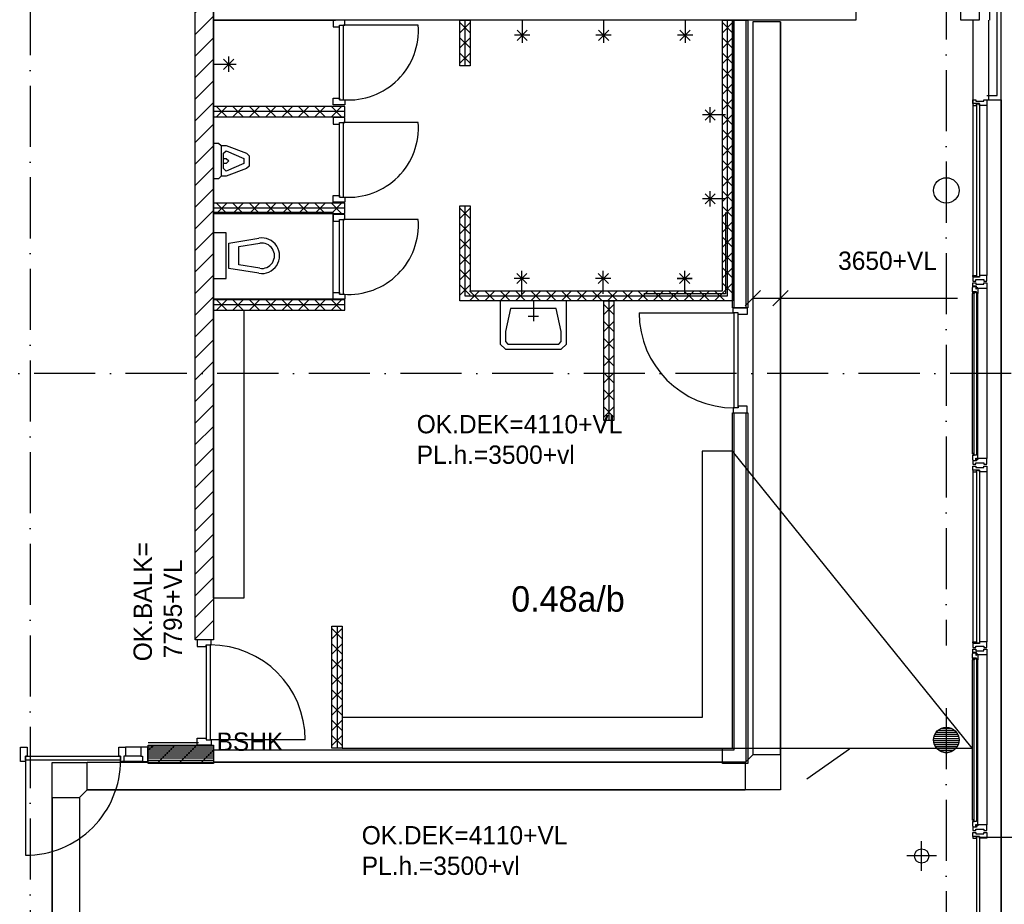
# Model space of a CAD drawing. Header units: millimetres. Extents: x -6587 to 170951, y 244 to 951952.
# Tile 63 of 102: x 74721 to 84394, y 932813 to 941505. Entities that reach past the tile are written whole.
import ezdxf
from ezdxf.enums import TextEntityAlignment as Align

# ---------------------------------------------------------------- set-up
doc = ezdxf.new("R2010")
doc.units = ezdxf.units.MM
doc.header["$LTSCALE"] = 100
doc.header["$PDMODE"] = 1
doc.linetypes.add('DASHDOT', pattern=[9, 6, -1.5, 0, -1.5])
for name, color, linetype in [('AL$7----_STRAMIEN', 1, 'DASHDOT'), ('ALXA7---_KALKZVUIL', 1, 'CONTINUOUS'), ('BOUW', 8, 'CONTINUOUS'), ('KABELGOOT', 8, 'CONTINUOUS')]:
    doc.layers.add(name, color=color, linetype=linetype)
doc.styles.add('BURO-018', font='BUROFONT.shx', dxfattribs={"height": 180})
doc.styles.add('BURO-025', font='BUROFONT.shx', dxfattribs={"height": 250})
doc.styles.get("Standard").update_dxf_attribs({"font": 'iso.shx'})
pattern_1 = [(45, (50105.92, 871110.6), (-106.06602, 106.06602), [])]
pattern_2 = [(45, (50105.92, 871110.6), (-106.06602, 106.06602), [])]
pattern_3 = [(180, (234123.774, 900883.259), (0, 20), [])]

# ---------------------------------------------------------------- blocks, each defined once
blk = doc.blocks.new('*U45')
at = {"layer": 'ALXA7---_KALKZVUIL', "color": 0}
for p, q in [((27782.7, 64174.6), (27682.7, 64274.6)), ((27782.7, 64274.6), (27682.7, 64174.6)), ((27782.7, 64024.6), (27682.7, 64124.6)), ((27782.7, 64124.6), (27682.7, 64024.6)), ((27782.7, 63874.6), (27682.7, 63974.6)), ((27782.7, 63974.6), (27682.7, 63874.6)), ((27782.7, 63724.6), (27682.7, 63824.6)), ((27782.7, 63824.6), (27682.7, 63724.6)), ((27782.7, 63574.6), (27682.7, 63674.6)), ((27782.7, 63674.6), (27682.7, 63574.6)), ((27782.7, 63424.6), (27682.7, 63524.6)), ((27782.7, 63524.6), (27682.7, 63424.6)), ((27782.7, 63274.6), (27682.7, 63374.6)), ((27782.7, 63374.6), (27682.7, 63274.6)), ((27782.7, 63124.6), (27682.7, 63224.6)), ((27782.7, 63224.6), (27682.7, 63124.6))]:
    blk.add_line(p, q, dxfattribs=at)

msp = doc.modelspace()

# ---------------------------------------------------------------- hatches: boundary and pattern name
at = {"layer": 'BOUW'}
h = msp.add_hatch(dxfattribs=at)
h.set_pattern_fill('PREFBET', color=256, style=0)
h.set_pattern_definition(pattern_1)
h.paths.add_polyline_path([(76623.6, 945559.5), (76623.6, 935411.7), (76443.6, 935411.7), (76443.6, 945559.5)])
h = msp.add_hatch(dxfattribs=at)
h.set_pattern_fill('PREFBET', color=256, style=0)
h.set_pattern_definition(pattern_2)
h.paths.add_polyline_path([(76623.6, 945559.5), (76623.6, 935411.7), (76443.6, 935411.7), (76443.6, 945559.5)])
h = msp.add_hatch(dxfattribs=at)
h.set_pattern_fill('GEWPBET', color=256, scale=100, style=0)
h.set_pattern_definition(pattern_3)
edge = h.paths.add_edge_path()
edge.add_arc((83823.6, 934427.5), 125, 0, 360)
h = msp.add_hatch(dxfattribs=at)
h.set_pattern_fill('GEWPBET', color=256, scale=100, style=0)
h.set_pattern_definition(pattern_3)
edge = h.paths.add_edge_path()
edge.add_arc((83823.6, 934427.5), 125, 0, 360)
h = msp.add_hatch(dxfattribs=at)
h.set_pattern_fill('PREFBET', color=256, style=0)
h.set_pattern_definition(pattern_2)
h.paths.add_polyline_path([(75983.6, 934196.7), (75983.6, 934376.7), (76623.6, 934376.7), (76623.6, 934196.7)])
h = msp.add_hatch(dxfattribs=at)
h.set_pattern_fill('RASTER50', color=256, scale=100, style=0)
h.set_pattern_definition([(0, (50105.92, 871110.6), (0, 20), [])])
h.paths.add_polyline_path([(75983.6, 934196.7), (75983.6, 934376.7), (76623.6, 934376.7), (76623.6, 934196.7)])
h = msp.add_hatch(dxfattribs=at)
h.set_pattern_fill('PREFBET', color=256, style=0)
h.set_pattern_definition(pattern_1)
h.paths.add_polyline_path([(76007.1, 934376.7), (76443.6, 934376.7), (76443.6, 934196.7), (76278.5, 934196.7), (76007.1, 934356.7)])

# ---------------------------------------------------------------- linework, layer by layer
at = {"layer": 'AL$7----_STRAMIEN', "color": 1}
for p, q in [((83823.6, 949110.9), (83823.6, 935356)), ((83823.6, 949110.9), (83823.6, 935374)), ((74823.6, 948957), (74823.6, 883660.9)), ((135768.3, 938027.5), (54329.2, 938027.5)), ((83823.6, 934740.8), (83823.6, 927462.9)), ((82453, 934044.6), (82871.3, 934339.7))]:
    msp.add_line(p, q, dxfattribs=at)
at = {"layer": 'BOUW'}
for p, q in [((84363.6, 929148.5), (84363.6, 946967.5)), ((76623.6, 941501.7), (77823.6, 941501.7)), ((76623.6, 941501.7), (77823.6, 941501.7)), ((76623.6, 941501.7), (77823.6, 941501.7)), ((76623.6, 941501.7), (77823.6, 941501.7)), ((76623.6, 941501.7), (77823.6, 941501.7)), ((76623.6, 941501.7), (77823.6, 941501.7)), ((76623.6, 938408.7), (76623.6, 941501.7)), ((76623.6, 938408.7), (76623.6, 941501.7)), ((77799.6, 941501.7), (77799.6, 941434.7)), ((77913.6, 941501.7), (77799.6, 941501.7)), ((77913.6, 941451.7), (77913.6, 941501.7)), ((79044.6, 941501.7), (79144.6, 941501.7)), ((79044.6, 941051.7), (79044.6, 941501.7)), ((79144.6, 941476.7), (79044.6, 941376.7)), ((79144.6, 941376.7), (79044.6, 941476.7)), ((79094.6, 941501.7), (79094.6, 941051.7)), ((79094.6, 941501.7), (79094.6, 941051.7)), ((79144.6, 941501.7), (79144.6, 941051.7)), ((79657, 941501.7), (79657, 941276.7)), ((80457, 941501.7), (80457, 941276.7)), ((81257, 941501.7), (81257, 941276.7)), ((81623.7, 938841.7), (81623.7, 941501.7)), ((81623.7, 941501.7), (81723.7, 941501.7)), ((81623.7, 941376.4), (81723.7, 941476.4)), ((81623.7, 941476.4), (81723.7, 941376.4)), ((81673.7, 938791.7), (81673.7, 941501.7)), ((81673.7, 938791.7), (81673.7, 941501.7)), ((81673.7, 938791.7), (81673.7, 941501.7)), ((81723.7, 941501.7), (81723.7, 938741.7)), ((77799.6, 941434.7), (77862.6, 941434.7)), ((77862.6, 940717.7), (77862.6, 941451.7)), ((77862.6, 941451.7), (77913.6, 941451.7)), ((77862.6, 941434.7), (77862.6, 941451.7)), ((77902.6, 940717.7), (77902.6, 941451.7)), ((78636.6, 941451.7), (77902.6, 941451.7)), ((79707, 941401.7), (79607, 941301.7)), ((79707, 941301.7), (79607, 941401.7)), ((80507, 941401.7), (80407, 941301.7)), ((80507, 941301.7), (80407, 941401.7)), ((81307, 941401.7), (81207, 941301.7)), ((81307, 941301.7), (81207, 941401.7)), ((79144.6, 941326.7), (79044.6, 941226.7)), ((79144.6, 941226.7), (79044.6, 941326.7)), ((79732, 941351.7), (79582, 941351.7)), ((80532, 941351.7), (80382, 941351.7)), ((81332, 941351.7), (81182, 941351.7)), ((81623.7, 941225.8), (81723.7, 941325.8)), ((81623.7, 941325.8), (81723.7, 941225.8)), ((76823.6, 941016.6), (76723.6, 941116.6)), ((76723.6, 941016.6), (76823.6, 941116.6)), ((76773.6, 940991.6), (76773.6, 941141.6)), ((79144.6, 941176.7), (79044.6, 941076.7)), ((79144.6, 941076.7), (79044.6, 941176.7)), ((81623.7, 941075.2), (81723.7, 941175.2)), ((81623.7, 941175.2), (81723.7, 941075.2)), ((76623.6, 941066.6), (76848.6, 941066.6)), ((79144.6, 941051.7), (79044.6, 941051.7)), ((81623.7, 940924.6), (81723.7, 941024.6)), ((81623.7, 941024.6), (81723.7, 940924.6)), ((81623.7, 940774), (81723.7, 940874)), ((81623.7, 940874), (81723.7, 940774)), ((77799.6, 940734.7), (77862.6, 940734.7)), ((77799.6, 940667.7), (77799.6, 940734.7)), ((77862.6, 940734.7), (77862.6, 940717.7)), ((77862.6, 940717.7), (77913.6, 940717.7)), ((77913.6, 940717.7), (77913.6, 940667.7)), ((81623.7, 940623.4), (81723.7, 940723.4)), ((81623.7, 940723.4), (81723.7, 940623.4)), ((84363.6, 940718.7), (84363.6, 929097.7)), ((77913.6, 940651.7), (76623.6, 940651.7)), ((76623.6, 940651.7), (76623.6, 940551.7)), ((76754.2, 940651.7), (76654.2, 940551.7)), ((76654.2, 940651.7), (76754.2, 940551.7)), ((76915.5, 940651.7), (76815.5, 940551.7)), ((76815.5, 940651.7), (76915.5, 940551.7)), ((77076.7, 940651.7), (76976.7, 940551.7)), ((76976.7, 940651.7), (77076.7, 940551.7)), ((77238, 940651.7), (77138, 940551.7)), ((77138, 940651.7), (77238, 940551.7)), ((77399.2, 940651.7), (77299.2, 940551.7)), ((77299.2, 940651.7), (77399.2, 940551.7)), ((77560.5, 940651.7), (77460.5, 940551.7)), ((77460.5, 940651.7), (77560.5, 940551.7)), ((77721.7, 940651.7), (77621.7, 940551.7)), ((77621.7, 940651.7), (77721.7, 940551.7)), ((77883, 940651.7), (77783, 940551.7)), ((77783, 940651.7), (77883, 940551.7)), ((77913.6, 940667.7), (77799.6, 940667.7)), ((77913.6, 940551.7), (77913.6, 940651.7)), ((77913.6, 940601.7), (76623.6, 940601.7)), ((76623.6, 940551.7), (77913.6, 940551.7)), ((77799.6, 940545.3), (77799.6, 940478.3)), ((77913.6, 940545.3), (77799.6, 940545.3)), ((77913.6, 940495.3), (77913.6, 940545.3)), ((81623.7, 940472.9), (81723.7, 940572.9)), ((81623.7, 940572.9), (81723.7, 940472.9)), ((77799.6, 940478.3), (77862.6, 940478.3)), ((77862.6, 939761.3), (77862.6, 940495.3)), ((77862.6, 940495.3), (77913.6, 940495.3)), ((77862.6, 940478.3), (77862.6, 940495.3)), ((77902.6, 939761.3), (77902.6, 940495.3)), ((78636.6, 940495.3), (77902.6, 940495.3)), ((81623.7, 940322.3), (81723.7, 940422.3)), ((81623.7, 940422.3), (81723.7, 940322.3)), ((76623.6, 939942.2), (76623.6, 940292.2)), ((76623.6, 940292.2), (76673.6, 940292.2)), ((76673.6, 940292.2), (76698.6, 940267.2)), ((76698.6, 940267.2), (76748.6, 940267.2)), ((76698.6, 940267.2), (76698.6, 939967.2)), ((76698.6, 940267.2), (76698.6, 940267.2)), ((76723.6, 940192.2), (76748.6, 940217.2)), ((76748.6, 940267.2), (76948.6, 940192.2)), ((76748.6, 940217.2), (76748.6, 940217.2)), ((76748.6, 940217.2), (76923.6, 940142.2)), ((81623.7, 940171.7), (81723.7, 940271.7)), ((81623.7, 940271.7), (81723.7, 940171.7)), ((76723.6, 940042.2), (76723.6, 940192.2)), ((76723.6, 940142.2), (76748.6, 940142.2)), ((76748.6, 940142.2), (76773.6, 940117.2)), ((76923.6, 940142.2), (76923.6, 940092.2)), ((76948.6, 940192.2), (76973.6, 940167.2)), ((76948.6, 940192.2), (76948.6, 940192.2)), ((76973.6, 940167.2), (76973.6, 940067.2)), ((81623.7, 940021.1), (81723.7, 940121.1)), ((81623.7, 940121.1), (81723.7, 940021.1)), ((76748.6, 940092.2), (76723.6, 940092.2)), ((76748.6, 940017.2), (76723.6, 940042.2)), ((76773.6, 940117.2), (76748.6, 940092.2)), ((76923.6, 940092.2), (76748.6, 940017.2)), ((76948.6, 940042.2), (76748.6, 939967.2)), ((76973.6, 940067.2), (76948.6, 940042.2)), ((76973.6, 940067.2), (76973.6, 940067.2)), ((76673.6, 939942.2), (76623.6, 939942.2)), ((76698.6, 939967.2), (76673.6, 939942.2)), ((76748.6, 939967.2), (76698.6, 939967.2)), ((81623.7, 939870.5), (81723.7, 939970.5)), ((81623.7, 939970.5), (81723.7, 939870.5)), ((77799.6, 939778.3), (77862.6, 939778.3)), ((77799.6, 939711.3), (77799.6, 939778.3)), ((77862.6, 939778.3), (77862.6, 939761.3)), ((77862.6, 939761.3), (77913.6, 939761.3)), ((77913.6, 939761.3), (77913.6, 939711.3)), ((81653.7, 939744.2), (81428.7, 939744.2)), ((81553.7, 939694.2), (81453.7, 939794.2)), ((81453.7, 939694.2), (81553.7, 939794.2)), ((81503.7, 939669.2), (81503.7, 939819.2)), ((81623.7, 939719.9), (81723.7, 939819.9)), ((81623.7, 939819.9), (81723.7, 939719.9)), ((77913.6, 939701.7), (76623.6, 939701.7)), ((76623.6, 939701.7), (76623.6, 939601.7)), ((76623.6, 939701.7), (76623.6, 938801.7)), ((76623.6, 939701.7), (76623.6, 938801.7)), ((77913.6, 939651.7), (76623.6, 939651.7)), ((76754.2, 939701.7), (76654.2, 939601.7)), ((76654.2, 939701.7), (76754.2, 939601.7)), ((76915.5, 939701.7), (76815.5, 939601.7)), ((76815.5, 939701.7), (76915.5, 939601.7)), ((77076.7, 939701.7), (76976.7, 939601.7)), ((76976.7, 939701.7), (77076.7, 939601.7)), ((77238, 939701.7), (77138, 939601.7)), ((77138, 939701.7), (77238, 939601.7)), ((77399.2, 939701.7), (77299.2, 939601.7)), ((77299.2, 939701.7), (77399.2, 939601.7)), ((77560.5, 939701.7), (77460.5, 939601.7)), ((77460.5, 939701.7), (77560.5, 939601.7)), ((77721.7, 939701.7), (77621.7, 939601.7)), ((77621.7, 939701.7), (77721.7, 939601.7)), ((77883, 939701.7), (77783, 939601.7)), ((77783, 939701.7), (77883, 939601.7)), ((77913.6, 939711.3), (77799.6, 939711.3)), ((77913.6, 939601.7), (77913.6, 939701.7)), ((79044.6, 939676.7), (79144.6, 939676.7)), ((79044.6, 938741.7), (79044.6, 939676.7)), ((79144.6, 939651.4), (79044.6, 939551.4)), ((79144.6, 939551.4), (79044.6, 939651.4)), ((79094.6, 939676.7), (79094.6, 938791.7)), ((79094.6, 939676.7), (79094.6, 938791.7)), ((79094.6, 939676.7), (79094.6, 938791.7)), ((79144.6, 939676.7), (79144.6, 938841.7)), ((81623.7, 939569.3), (81723.7, 939669.3)), ((81623.7, 939669.3), (81723.7, 939569.3)), ((77799.6, 939610.5), (76623.6, 939610.5)), ((76623.6, 939610.5), (76623.6, 938760.5)), ((76623.6, 939601.7), (77913.6, 939601.7)), ((77799.6, 938760.5), (77799.6, 939610.5)), ((77799.6, 939591.2), (77799.6, 939524.2)), ((77913.6, 939591.2), (77799.6, 939591.2)), ((77862.6, 938807.2), (77862.6, 939541.2)), ((77862.6, 939541.2), (77913.6, 939541.2)), ((77862.6, 939524.2), (77862.6, 939541.2)), ((77902.6, 938807.2), (77902.6, 939541.2)), ((78636.6, 939541.2), (77902.6, 939541.2)), ((77913.6, 939541.2), (77913.6, 939591.2)), ((81653.7, 939611.7), (81653.7, 938811.7)), ((77799.6, 939524.2), (77862.6, 939524.2)), ((79144.6, 939500.8), (79044.6, 939400.8)), ((79144.6, 939400.8), (79044.6, 939500.8)), ((81623.7, 939418.7), (81723.7, 939518.7)), ((81623.7, 939518.7), (81723.7, 939418.7)), ((76623.6, 939410.5), (76623.6, 938960.5)), ((76748.6, 939410.5), (76623.6, 939410.5)), ((76748.6, 938960.5), (76748.6, 939410.5)), ((76773.6, 939310.5), (77070.8, 939358.3)), ((77023.6, 939360.5), (77023.6, 939360.5)), ((79144.6, 939350.2), (79044.6, 939250.2)), ((79144.6, 939250.2), (79044.6, 939350.2)), ((81623.7, 939268.1), (81723.7, 939368.1)), ((81623.7, 939368.1), (81723.7, 939268.1)), ((76773.6, 939060.5), (76773.6, 939310.5)), ((76873.6, 939275.9), (77078.8, 939308.9)), ((76873.6, 939095.1), (76873.6, 939275.9)), ((77198.6, 939235.5), (77198.6, 939235.5)), ((79144.6, 939199.6), (79044.6, 939099.6)), ((79144.6, 939099.6), (79044.6, 939199.6)), ((81623.7, 939117.6), (81723.7, 939217.6)), ((81623.7, 939217.6), (81723.7, 939117.6)), ((77070.8, 939012.7), (76773.6, 939060.5)), ((77078.8, 939062.1), (76873.6, 939095.1)), ((81623.7, 938967), (81723.7, 939067)), ((81623.7, 939067), (81723.7, 938967)), ((76623.6, 938960.5), (76748.6, 938960.5)), ((79144.6, 939049), (79044.6, 938949)), ((79144.6, 938949), (79044.6, 939049)), ((79728.7, 938961.7), (79578.7, 938961.7)), ((79703.7, 939011.7), (79603.7, 938911.7)), ((79703.7, 938911.7), (79603.7, 939011.7)), ((79653.7, 938811.7), (79653.7, 939036.7)), ((80528.7, 938961.7), (80378.7, 938961.7)), ((80503.7, 939011.7), (80403.7, 938911.7)), ((80503.7, 938911.7), (80403.7, 939011.7)), ((80453.7, 938811.7), (80453.7, 939036.7)), ((81253.7, 938811.7), (81253.7, 939036.7)), ((81253.7, 938811.7), (81253.7, 939036.7)), ((79144.6, 938898.4), (79044.6, 938798.4)), ((79144.6, 938798.4), (79044.6, 938898.4)), ((81623.7, 938816.4), (81723.7, 938916.4)), ((81623.7, 938916.4), (81723.7, 938816.4)), ((77799.6, 938824.2), (77862.6, 938824.2)), ((77799.6, 938757.2), (77799.6, 938824.2)), ((77862.6, 938824.2), (77862.6, 938807.2)), ((77862.6, 938807.2), (77913.6, 938807.2)), ((77913.6, 938807.2), (77913.6, 938757.2)), ((79094.6, 938791.7), (81673.7, 938791.7)), ((79094.6, 938791.7), (81673.7, 938791.7)), ((79094.6, 938791.7), (81673.7, 938791.7)), ((79138.4, 938841.7), (79238.4, 938741.7)), ((79238.4, 938841.7), (79138.4, 938741.7)), ((79144.6, 938841.7), (81623.7, 938841.7)), ((79289, 938841.7), (79389, 938741.7)), ((79389, 938841.7), (79289, 938741.7)), ((79439.6, 938841.7), (79539.6, 938741.7)), ((79539.6, 938841.7), (79439.6, 938741.7)), ((79590.2, 938841.7), (79690.2, 938741.7)), ((79690.2, 938841.7), (79590.2, 938741.7)), ((79740.8, 938841.7), (79840.8, 938741.7)), ((79840.8, 938841.7), (79740.8, 938741.7)), ((79891.4, 938841.7), (79991.4, 938741.7)), ((79991.4, 938841.7), (79891.4, 938741.7)), ((80042, 938841.7), (80142, 938741.7)), ((80142, 938841.7), (80042, 938741.7)), ((80192.5, 938841.7), (80292.5, 938741.7)), ((80292.5, 938841.7), (80192.5, 938741.7)), ((80343.1, 938841.7), (80443.1, 938741.7)), ((80443.1, 938841.7), (80343.1, 938741.7)), ((80493.7, 938841.7), (80593.7, 938741.7)), ((80593.7, 938841.7), (80493.7, 938741.7)), ((80644.3, 938841.7), (80744.3, 938741.7)), ((80744.3, 938841.7), (80644.3, 938741.7)), ((80794.9, 938841.7), (80894.9, 938741.7)), ((80894.9, 938841.7), (80794.9, 938741.7)), ((81653.7, 938811.7), (80853.7, 938811.7)), ((80945.5, 938841.7), (81045.5, 938741.7)), ((81045.5, 938841.7), (80945.5, 938741.7)), ((81096.1, 938841.7), (81196.1, 938741.7)), ((81196.1, 938841.7), (81096.1, 938741.7)), ((81246.7, 938841.7), (81346.7, 938741.7)), ((81346.7, 938841.7), (81246.7, 938741.7)), ((81397.3, 938841.7), (81497.3, 938741.7)), ((81497.3, 938841.7), (81397.3, 938741.7)), ((81547.8, 938841.7), (81647.8, 938741.7)), ((81647.8, 938841.7), (81547.8, 938741.7)), ((81653.7, 938811.7), (81653.7, 938811.7)), ((76623.6, 938760.5), (77799.6, 938760.5)), ((77913.6, 938751.7), (76623.6, 938751.7)), ((76623.6, 938751.7), (76623.6, 938651.7)), ((77913.6, 938701.7), (76623.6, 938701.7)), ((76754.2, 938751.7), (76654.2, 938651.7)), ((76654.2, 938751.7), (76754.2, 938651.7)), ((76915.5, 938751.7), (76815.5, 938651.7)), ((76815.5, 938751.7), (76915.5, 938651.7)), ((77076.7, 938751.7), (76976.7, 938651.7)), ((76976.7, 938751.7), (77076.7, 938651.7)), ((77238, 938751.7), (77138, 938651.7)), ((77138, 938751.7), (77238, 938651.7)), ((77399.2, 938751.7), (77299.2, 938651.7)), ((77299.2, 938751.7), (77399.2, 938651.7)), ((77560.5, 938751.7), (77460.5, 938651.7)), ((77460.5, 938751.7), (77560.5, 938651.7)), ((77721.7, 938751.7), (77621.7, 938651.7)), ((77621.7, 938751.7), (77721.7, 938651.7)), ((77883, 938751.7), (77783, 938651.7)), ((77783, 938751.7), (77883, 938651.7)), ((77913.6, 938757.2), (77799.6, 938757.2)), ((77913.6, 938651.7), (77913.6, 938751.7)), ((81723.7, 938741.7), (79044.6, 938741.7)), ((80488.7, 938741.7), (79044.6, 938741.7)), ((80091.7, 938741.7), (79441.7, 938741.7)), ((79441.7, 938741.7), (79441.7, 938441.7)), ((79766.7, 938741.7), (79766.7, 938541.7)), ((80091.7, 938441.7), (80091.7, 938741.7)), ((80458.7, 938741.7), (80558.7, 938741.7)), ((80458.7, 937566.7), (80458.7, 938741.7)), ((80558.7, 938707.8), (80458.7, 938607.8)), ((80558.7, 938607.8), (80458.7, 938707.8)), ((80508.7, 938741.7), (80508.7, 937566.7)), ((80508.7, 938741.7), (80508.7, 937566.7)), ((80558.7, 938741.7), (80558.7, 937566.7)), ((76623.6, 935821.7), (76623.6, 938651.7)), ((76623.6, 938651.7), (77913.6, 938651.7)), ((76623.6, 938651.7), (76923.6, 938651.7)), ((76923.6, 938651.7), (76923.6, 935821.7)), ((79541.7, 938666.7), (79491.7, 938441.7)), ((79991.7, 938666.7), (79541.7, 938666.7)), ((79716.7, 938591.7), (79816.7, 938591.7)), ((80041.7, 938441.7), (79991.7, 938666.7)), ((80806.2, 938624.6), (81740.2, 938624.6)), ((81740.2, 937690.6), (81740.2, 938624.6)), ((81780.2, 937690.6), (81780.2, 938624.6)), ((80558.7, 938539.9), (80458.7, 938439.9)), ((80558.7, 938439.9), (80458.7, 938539.9)), ((79441.7, 938441.7), (79441.7, 938316.7)), ((79491.7, 938441.7), (79491.7, 938341.7)), ((80041.7, 938341.7), (80041.7, 938441.7)), ((80091.7, 938316.7), (80091.7, 938441.7)), ((79441.7, 938316.7), (79491.7, 938266.7)), ((79491.7, 938341.7), (79516.7, 938316.7)), ((79516.7, 938316.7), (80016.7, 938316.7)), ((80016.7, 938316.7), (80041.7, 938341.7)), ((80041.7, 938266.7), (80091.7, 938316.7)), ((80558.7, 938372), (80458.7, 938272)), ((80558.7, 938272), (80458.7, 938372)), ((79491.7, 938266.7), (80041.7, 938266.7)), ((80558.7, 938204.2), (80458.7, 938104.2)), ((80558.7, 938104.2), (80458.7, 938204.2)), ((80558.7, 938036.3), (80458.7, 937936.3)), ((80558.7, 937936.3), (80458.7, 938036.3)), ((80558.7, 937868.5), (80458.7, 937768.5)), ((80558.7, 937768.5), (80458.7, 937868.5)), ((81780.2, 937707.6), (81780.2, 937690.6)), ((81868.2, 937707.6), (81780.2, 937707.6)), ((81868.2, 937640.6), (81868.2, 937707.6)), ((80558.7, 937700.6), (80458.7, 937600.6)), ((80558.7, 937600.6), (80458.7, 937700.6)), ((81723.7, 934346.7), (81723.7, 937640.6)), ((81723.7, 937640.6), (81873.7, 937640.6)), ((81729.2, 937690.6), (81729.2, 937640.6)), ((81780.2, 937690.6), (81729.2, 937690.6)), ((81729.2, 937640.6), (81868.2, 937640.6)), ((81738.7, 934331.7), (81738.7, 937640.6)), ((81858.7, 934211.7), (81858.7, 937640.6)), ((81873.7, 937640.6), (81873.7, 934196.7)), ((80558.7, 937566.7), (80458.7, 937566.7)), ((84083.6, 937062.7), (84083.6, 935392.7)), ((84122.6, 937077.7), (84148.6, 937077.7)), ((84122.6, 935377.7), (84122.6, 937077.7)), ((84148.6, 937077.7), (84148.6, 935377.7)), ((84222.6, 937062.7), (84222.6, 935392.7)), ((76923.6, 935821.7), (76623.6, 935821.7)), ((84083.6, 935392.7), (84120.6, 935392.7)), ((84083.6, 935380.7), (84083.6, 935392.7)), ((84088.6, 935380.7), (84083.6, 935380.7)), ((84088.6, 935375.7), (84088.6, 935380.7)), ((84120.6, 935392.7), (84120.6, 935375.7)), ((84150.6, 935392.7), (84150.6, 935375.7)), ((84203.6, 935392.7), (84150.6, 935392.7)), ((84211.6, 935392.7), (84203.6, 935392.7)), ((84215.6, 935392.7), (84211.6, 935392.7)), ((84222.6, 935392.7), (84215.6, 935392.7)), ((84222.6, 935355.6), (84222.6, 935392.7)), ((84150.6, 935375.7), (84083.6, 935375.7)), ((84083.6, 935375.7), (84083.6, 935336.7)), ((84083.6, 935336.7), (84089.6, 935336.7)), ((84120.6, 935375.7), (84088.6, 935375.7)), ((84089.6, 935336.7), (84103.6, 935336.7)), ((84103.6, 935336.7), (84113.6, 935336.7)), ((84103.6, 935336.7), (84103.6, 935336.7)), ((84113.6, 935350.7), (84193.6, 935350.7)), ((84113.6, 935336.7), (84113.6, 935350.7)), ((84148.6, 935377.7), (84122.6, 935377.7)), ((84193.6, 935350.7), (84193.6, 935336.7)), ((84193.6, 935336.7), (84202.6, 935336.7)), ((84202.6, 935336.7), (84216.6, 935336.7)), ((84202.6, 935336.7), (84202.6, 935336.7)), ((84216.6, 935336.7), (84222.6, 935336.7)), ((84222.6, 935336.7), (84222.6, 935355.6)), ((84080.6, 933639.8), (84080.6, 935215.6)), ((84098.4, 933626.9), (84098.4, 935228.5)), ((84098.4, 935228.5), (84119.6, 935228.5)), ((84119.6, 935228.5), (84119.6, 933626.9)), ((84134.6, 933639.8), (84134.6, 935215.6)), ((84222.6, 935262.7), (84222.6, 933592.7)), ((81623.7, 934196.7), (81623.7, 934346.7)), ((81623.7, 934346.7), (81723.7, 934346.7)), ((81623.7, 934331.7), (81738.7, 934331.7)), ((81623.7, 934211.7), (81858.7, 934211.7)), ((81873.7, 934196.7), (81623.7, 934196.7)), ((84082.9, 933641.9), (84082.9, 933624.9)), ((84096.4, 933641.9), (84082.9, 933641.9)), ((84096.4, 933624.9), (84096.4, 933641.9)), ((84121.6, 933641.9), (84121.6, 933624.9)), ((84134.6, 933639.8), (84121.6, 933641.9)), ((84134.6, 933592.7), (84134.6, 933639.8)), ((84080.6, 933624.9), (84080.6, 933582.4)), ((84121.6, 933624.9), (84080.6, 933624.9)), ((84080.6, 933582.4), (84084.8, 933579.9)), ((84082.9, 933624.9), (84096.4, 933624.9)), ((84083.6, 933569.7), (84083.6, 933536.7)), ((84119.6, 933569.7), (84083.6, 933569.7)), ((84084.8, 933579.9), (84084.8, 933572.9)), ((84084.8, 933572.9), (84114.6, 933572.9)), ((84119.6, 933626.9), (84098.4, 933626.9)), ((84113.1, 933550.7), (84193.1, 933550.7)), ((84113.1, 933536.7), (84113.1, 933550.7)), ((84114.6, 933595.4), (84119.6, 933595.4)), ((84114.6, 933572.9), (84114.6, 933595.4)), ((84119.6, 933595.4), (84119.6, 933587.4)), ((84119.6, 933587.4), (84134.6, 933587.4)), ((84119.6, 933583.7), (84119.6, 933569.7)), ((84134.6, 933583.7), (84119.6, 933583.7)), ((84134.6, 933587.4), (84134.6, 933592.7)), ((84134.6, 933592.7), (84134.6, 933583.7)), ((84222.6, 933592.7), (84134.6, 933592.7)), ((84193.1, 933550.7), (84193.1, 933536.7)), ((84222.6, 933536.7), (84222.6, 933592.7)), ((84083.6, 933536.7), (84113.1, 933536.7)), ((84193.1, 933536.7), (84222.6, 933536.7)), ((83581.7, 933142.2), (83581.7, 933432.6)), ((83581.7, 933142.2), (83581.7, 933432.6)), ((83726.9, 933287.4), (83436.6, 933287.4)), ((83726.9, 933287.4), (83436.6, 933287.4))]:
    msp.add_line(p, q, dxfattribs=at)
for points in [[(84222.6, 940718.7), (84363.6, 940718.7), (84363.6, 946967.5), (54768.6, 946967.5), (54768.6, 912737.5), (67303.6, 912741.7)], [(84222.6, 940758.7), (84323.6, 940758.7), (84323.6, 946927.5), (54808.6, 946927.5), (54808.6, 912777.6), (67303.6, 912781.7)], [(76443.6, 946872.5), (84247.6, 946872.5), (84247.6, 941501.7)], [(76443.6, 946772.5), (84147.6, 946772.5), (84147.6, 941501.7)], [(81738.7, 938674.6), (81738.7, 941501.7)], [(81858.7, 938674.6), (81858.7, 941501.7)], [(84083.6, 941502.5), (84083.6, 938992.7)], [(84237.6, 941501.7), (84237.6, 940718.7)], [(84237.6, 941501.7), (84237.6, 940718.7)], [(81553.7, 940519.2), (81453.7, 940619.2)], [(81453.7, 940519.2), (81553.7, 940619.2)], [(81503.7, 940494.2), (81503.7, 940644.2)], [(84222.6, 940662.7), (84222.6, 938992.7)], [(81653.7, 940569.2), (81428.7, 940569.2)], [(81178.7, 938961.7), (81328.7, 938961.7)], [(81328.7, 938961.7), (81178.7, 938961.7)], [(81203.7, 938911.7), (81303.7, 939011.7)], [(81203.7, 939011.7), (81303.7, 938911.7)], [(81303.7, 938911.7), (81203.7, 939011.7)], [(81303.7, 939011.7), (81203.7, 938911.7)], [(84222.6, 938862.7), (84222.6, 937192.7)], [(84080.6, 937239.8), (84080.6, 938815.6)], [(84134.6, 937239.8), (84134.6, 938815.6)], [(81729.2, 938674.6), (81868.2, 938674.6), (81868.2, 938607.6), (81780.2, 938607.6), (81780.2, 938624.6), (81729.2, 938624.6), (81729.2, 938674.6)], [(77838.6, 935546.7), (77838.6, 934346.7)], [(76603.1, 935411.7), (76464.1, 935411.7), (76464.1, 935344.7), (76552.1, 935344.7), (76552.1, 935361.7), (76603.1, 935361.7), (76603.1, 935411.7)], [(76552.1, 935361.7), (76552.1, 934427.7)], [(76592.1, 935361.7), (76592.1, 934427.7)], [(76603.1, 934377.7), (76464.1, 934377.7), (76464.1, 934444.7), (76552.1, 934444.7), (76552.1, 934427.7), (76603.1, 934427.7), (76603.1, 934377.7)], [(77526.1, 934427.7), (76592.1, 934427.7)], [(75744.6, 934217.2), (75711.6, 934217.2), (75711.6, 934268.2), (75694.6, 934268.2), (75694.6, 934356.2), (75761.6, 934356.2), (75761.6, 934268.2), (75744.6, 934268.2), (75744.6, 934217.2), (75711.6, 934217.2)], [(75911.6, 934356.2), (75761.6, 934356.2)], [(75983.6, 934403.7), (76476.6, 934403.7)], [(76623.6, 934331.7), (81623.7, 934331.7)], [(75911.6, 934268.2), (75761.6, 934268.2)], [(75928.6, 934217.2), (75744.6, 934217.2)], [(76623.6, 934211.7), (81623.7, 934211.7)]]:
    msp.add_lwpolyline(points, dxfattribs=at)
for points in [[(83967.6, 941501.7), (83967.6, 946520.6), (84147.6, 946520.6), (84147.6, 941501.7)], [(76623.6, 945559.5), (76623.6, 935411.7), (76443.6, 935411.7), (76443.6, 945559.5)], [(76623.6, 945559.5), (76623.6, 935411.7), (76443.6, 935411.7), (76443.6, 945559.5)], [(82933.6, 941501.7), (76623.6, 941501.7), (76623.6, 941651.7), (82933.6, 941651.7)], [(81723.7, 938674.6), (81723.7, 941501.7), (81873.7, 941501.7), (81873.7, 938674.6)], [(84083.6, 940679.7), (84083.6, 940718.7), (84089.6, 940718.7), (84103.6, 940718.7), (84103.6, 940718.7), (84113.6, 940718.7), (84113.6, 940704.7), (84193.6, 940704.7), (84193.6, 940718.7), (84203.1, 940718.7), (84203.1, 940718.7), (84216.6, 940718.7), (84222.6, 940718.7), (84222.6, 940699.8), (84222.6, 940662.7), (84215.6, 940662.7), (84211.6, 940662.7), (84203.6, 940662.7), (84150.6, 940662.7), (84150.6, 940679.7)], [(84120.6, 940679.7), (84088.6, 940679.7), (84088.6, 940674.7), (84083.6, 940674.7), (84083.6, 940662.7), (84120.6, 940662.7)], [(84148.6, 938977.7), (84122.6, 938977.7), (84122.6, 940677.7), (84148.6, 940677.7)], [(84083.6, 938975.7), (84083.6, 938936.7), (84089.6, 938936.7), (84103.6, 938936.7), (84103.6, 938936.7), (84113.6, 938936.7), (84113.6, 938950.7), (84193.6, 938950.7), (84193.6, 938936.7), (84202.6, 938936.7), (84202.6, 938936.7), (84216.6, 938936.7), (84222.6, 938936.7), (84222.6, 938955.6), (84222.6, 938992.7), (84215.6, 938992.7), (84211.6, 938992.7), (84203.6, 938992.7), (84150.6, 938992.7), (84150.6, 938975.7)], [(84120.6, 938975.7), (84088.6, 938975.7), (84088.6, 938980.7), (84083.6, 938980.7), (84083.6, 938992.7), (84120.6, 938992.7)], [(84080.6, 938873), (84084.8, 938875.4), (84084.8, 938882.5), (84114.6, 938882.5), (84114.6, 938860), (84119.6, 938860), (84119.6, 938868), (84134.6, 938868), (84134.6, 938862.7), (84134.6, 938815.6), (84121.6, 938813.5), (84121.6, 938830.5), (84080.6, 938830.5)], [(84083.6, 938918.7), (84113.1, 938918.7), (84113.1, 938904.7), (84193.1, 938904.7), (84193.1, 938918.7), (84222.6, 938918.7), (84222.6, 938862.7), (84134.6, 938862.7), (84134.6, 938871.7), (84119.6, 938871.7), (84119.6, 938885.7), (84083.6, 938885.7)], [(84082.9, 938830.5), (84096.4, 938830.5), (84096.4, 938813.5), (84082.9, 938813.5)], [(84119.6, 937226.9), (84098.4, 937226.9), (84098.4, 938828.5), (84119.6, 938828.5)], [(77888.6, 934646.7), (77888.6, 934346.7), (84076.9, 934346.7), (81723.7, 937266.7), (81423.7, 937266.7), (81423.7, 934646.7)], [(84080.6, 937182.4), (84084.8, 937179.9), (84084.8, 937172.9), (84114.6, 937172.9), (84114.6, 937195.4), (84119.6, 937195.4), (84119.6, 937187.4), (84134.6, 937187.4), (84134.6, 937192.7), (84134.6, 937239.8), (84121.6, 937241.9), (84121.6, 937224.9), (84080.6, 937224.9)], [(84082.9, 937224.9), (84096.4, 937224.9), (84096.4, 937241.9), (84082.9, 937241.9)], [(84083.6, 937136.7), (84113.1, 937136.7), (84113.1, 937150.7), (84193.1, 937150.7), (84193.1, 937136.7), (84222.6, 937136.7), (84222.6, 937192.7), (84134.6, 937192.7), (84134.6, 937183.7), (84119.6, 937183.7), (84119.6, 937169.7), (84083.6, 937169.7)], [(84083.6, 937079.7), (84083.6, 937118.7), (84089.6, 937118.7), (84103.6, 937118.7), (84103.6, 937118.7), (84113.6, 937118.7), (84113.6, 937104.7), (84193.6, 937104.7), (84193.6, 937118.7), (84203.1, 937118.7), (84203.1, 937118.7), (84216.6, 937118.7), (84222.6, 937118.7), (84222.6, 937099.8), (84222.6, 937062.7), (84215.6, 937062.7), (84211.6, 937062.7), (84203.6, 937062.7), (84150.6, 937062.7), (84150.6, 937079.7)], [(84120.6, 937079.7), (84088.6, 937079.7), (84088.6, 937074.7), (84083.6, 937074.7), (84083.6, 937062.7), (84120.6, 937062.7)], [(77888.6, 935546.7), (77888.6, 934346.7), (77788.6, 934346.7), (77788.6, 935546.7)], [(84080.6, 935273), (84084.8, 935275.4), (84084.8, 935282.5), (84114.6, 935282.5), (84114.6, 935260), (84119.6, 935260), (84119.6, 935268), (84134.6, 935268), (84134.6, 935262.7), (84134.6, 935215.6), (84121.6, 935213.5), (84121.6, 935230.5), (84080.6, 935230.5)], [(84083.6, 935318.7), (84113.1, 935318.7), (84113.1, 935304.7), (84193.1, 935304.7), (84193.1, 935318.7), (84222.6, 935318.7), (84222.6, 935262.7), (84134.6, 935262.7), (84134.6, 935271.7), (84119.6, 935271.7), (84119.6, 935285.7), (84083.6, 935285.7)], [(84082.9, 935230.5), (84096.4, 935230.5), (84096.4, 935213.5), (84082.9, 935213.5)], [(74794.6, 934268.2), (74777.6, 934268.2), (74777.6, 934217.2), (74727.6, 934217.2), (74727.6, 934356.2), (74794.6, 934356.2)], [(75911.6, 934268.2), (75928.6, 934268.2), (75928.6, 934217.2), (75978.6, 934217.2), (75978.6, 934356.2), (75911.6, 934356.2)], [(75983.6, 934196.7), (75983.6, 934376.7), (76623.6, 934376.7), (76623.6, 934196.7)], [(75711.6, 934268.2), (75711.6, 934228.2), (74777.6, 934228.2), (74777.6, 934268.2)], [(84083.6, 933479.7), (84083.6, 933518.7), (84089.6, 933518.7), (84103.6, 933518.7), (84103.6, 933518.7), (84113.6, 933518.7), (84113.6, 933504.7), (84193.6, 933504.7), (84193.6, 933518.7), (84203.1, 933518.7), (84203.1, 933518.7), (84216.6, 933518.7), (84222.6, 933518.7), (84222.6, 933499.8), (84222.6, 933462.7), (84215.6, 933462.7), (84211.6, 933462.7), (84203.6, 933462.7), (84150.6, 933462.7), (84150.6, 933479.7)], [(84120.6, 933479.7), (84088.6, 933479.7), (84088.6, 933474.7), (84083.6, 933474.7), (84083.6, 933462.7), (84120.6, 933462.7)], [(84148.6, 931777.7), (84122.6, 931777.7), (84122.6, 933477.7), (84148.6, 933477.7)]]:
    msp.add_lwpolyline(points, close=True, dxfattribs=at)
for points in [[(74777.6, 934228.2), (74777.6, 933294.2, 0.414214), (75711.6, 934228.2, 0.414214)], [(84148.6, 933472.9), (84993.8, 933472.9, -0.414214), (84148.6, 932627.7, -0.414214)]]:
    msp.add_lwpolyline(points, format="xyb", dxfattribs=at)
for centre, radius in [((83823.6, 939827.5), 125), ((83823.6, 939827.5), 125), ((83823.6, 934427.5), 125), ((83823.6, 934427.5), 125), ((83581.7, 933287.4), 70.2), ((83581.7, 933287.4), 70.2)]:
    msp.add_circle(centre, radius, dxfattribs=at)
for centre, radius, start, end in [((77952.6, 941401.6), 685.8, 265.8145, 4.1855), ((77952.6, 940445.2), 685.8, 265.8145, 4.1855), ((77952.6, 939491.1), 685.8, 265.8145, 4.1855), ((77098.6, 939185.5), 175, 260.86729, 99.13271), ((77098.6, 939185.5), 125, 260.86729, 99.13271), ((81740.2, 938624.6), 934, 180, 270), ((76592.1, 934427.7), 934, 0, 90)]:
    msp.add_arc(centre, radius, start, end, dxfattribs=at)
for p in [(83823.4, 939827.5), (83823.4, 938027.5), (83823.4, 934427.5)]:
    msp.add_point(p, dxfattribs=at)
at = {"layer": 'KABELGOOT', "color": 8}
for p, q in [((81923.7, 941482.7, 3650), (81923.7, 934282.7, 3650)), ((81923.7, 941482.7, 3710), (81923.7, 934282.7, 3710)), ((81923.7, 941482.7, 3650), (81923.7, 941422.7, 3650)), ((82193.7, 941482.7, 3650), (81923.7, 941482.7, 3650)), ((82193.7, 934282.7, 3710), (82193.7, 941482.7, 3710)), ((82193.7, 941482.7, 3650), (82193.7, 934282.7, 3650)), ((82193.7, 941422.7, 3650), (82193.7, 941482.7, 3650)), ((81848.7, 938694.7, 3650), (81998.7, 938844.7, 3650)), ((81923.7, 938769.7, 3650), (82558.7, 938769.7, 3650)), ((82118.7, 938694.7, 3650), (82268.7, 938844.7, 3650)), ((82558.7, 938769.7, 3650), (83933.7, 938769.7, 3650)), ((82193.7, 934282.7, 3650), (81923.7, 934282.7, 3650)), ((81848.7, 934207.7, 3650), (75384.7, 934207.7, 3650)), ((81848.7, 934207.7, 3710), (75384.7, 934207.7, 3710)), ((75384.7, 933937.7, 3650), (75384.7, 934207.7, 3650)), ((81848.7, 934207.7, 3650), (81848.7, 933937.7, 3650)), ((75384.7, 933937.7, 3710), (81848.7, 933937.7, 3710)), ((81848.7, 933937.7, 3650), (75384.7, 933937.7, 3650)), ((75039.7, 933862.7, 3650), (75309.7, 933862.7, 3650)), ((75040.7, 933858.7, 3710), (75040.7, 922721.7, 3710)), ((75040.7, 922721.7, 3650), (75040.7, 933858.7, 3650)), ((75310.7, 922721.7, 3650), (75310.7, 933858.7, 3650)), ((75310.7, 922721.7, 3710), (75310.7, 933858.7, 3710))]:
    msp.add_line(p, q, dxfattribs=at)
at = {"layer": 'KABELGOOT', "color": 8, "elevation": 3650}
for points in [[(81848.7, 934207.7), (81848.7, 934207.7), (81923.7, 934282.7), (81923.7, 934282.7)], [(82193.7, 934282.7), (82193.7, 933937.7), (82193.7, 933937.7), (81848.7, 933937.7)], [(75039.7, 933862.7), (75039.7, 934207.7), (75039.7, 934207.7), (75384.7, 934207.7)], [(75384.7, 933937.7), (75384.7, 933937.7), (75309.7, 933862.7), (75309.7, 933862.7)]]:
    msp.add_lwpolyline(points, dxfattribs=at)

# ---------------------------------------------------------------- block references
at = {"layer": 'BOUW'}
msp.add_blockref('*U45', (50105.9, 871247.1), dxfattribs=at)

# ---------------------------------------------------------------- texts
at = {"layer": 'BOUW', "color": 1, "style": 'BURO-018'}
for s, p in [('OK.DEK=4110+VL', (78621.3, 937440.7)), ('PL.h.=3500+vl', (78621.3, 937140.7)), ('BSHK', (76654.6, 934320.8)), ('OK.DEK=4110+VL', (78080.9, 933401.5)), ('PL.h.=3500+vl', (78080.9, 933101.5))]:
    msp.add_text(s, height=180, dxfattribs=at).set_placement(p)
for s, p in [('OK.BALK=', (76018.9, 935200.8)), ('7795+VL', (76313.9, 935230.3))]:
    msp.add_text(s, height=180, rotation=90, dxfattribs=at).set_placement(p)
at = {"layer": 'BOUW', "style": 'BURO-025'}
msp.add_text('0.48a/b', height=250, dxfattribs=at).set_placement((79549.8, 935688.5))
at = {"layer": 'KABELGOOT', "color": 8, "style": 'BURO-018'}
msp.add_text('3650+VL', height=180, dxfattribs=at).set_placement((83246.2, 939136.6, 3650), align=Align.MIDDLE)
at = {"layer": 'KABELGOOT', "color": 8, "flags": 3}
msp.add_attdef('HULPSTUK', (82058.7, 934072.7, 3650), 'Bocht  A   270  270', height=1, rotation=180, dxfattribs=at)

doc.saveas('drawing.dxf')
